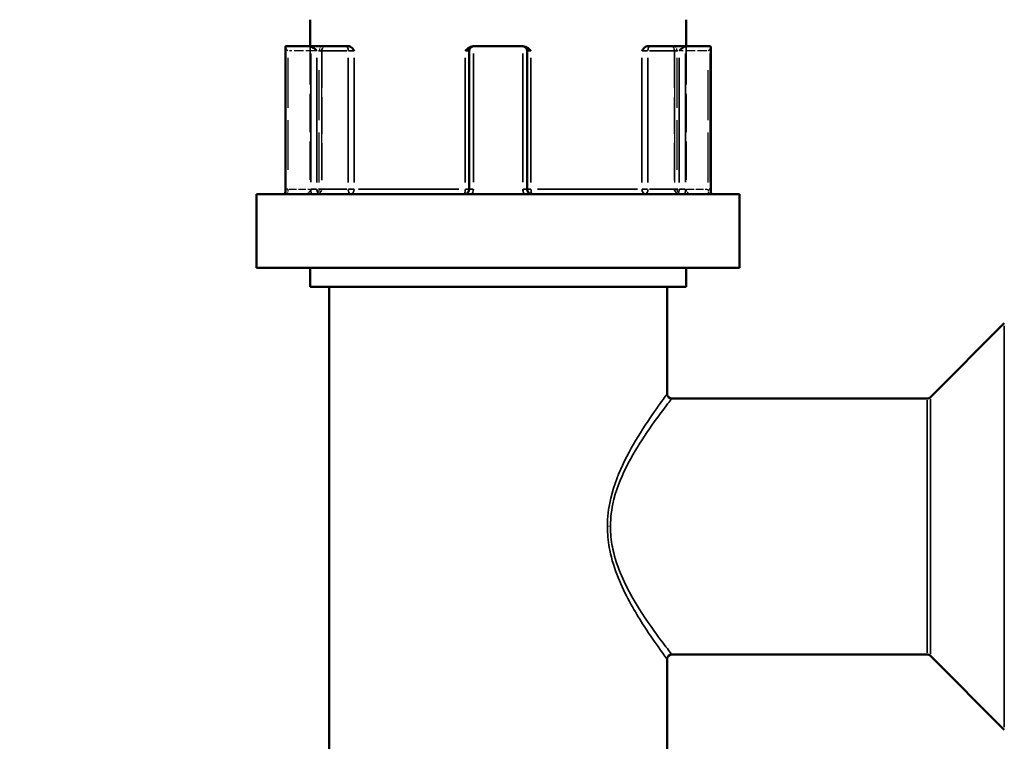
# Model space of a CAD drawing. Header units: millimetres. Extents: x 0 to 926, y 0 to 969.
# Tile 6 of 18: x 351 to 455, y 453 to 529. Entities that reach past the tile are written whole.
import ezdxf

# ---------------------------------------------------------------- set-up
doc = ezdxf.new("R2010")
doc.units = ezdxf.units.MM
doc.linetypes.add('DASHED', pattern=[0.2067, 0.1654, -0.0413])
for name, color, linetype, lineweight in [('Dimension (ANSI)', 7, 'Continuous', 25), ('Hidden (ANSI)', 7, 'DASHED', 35), ('Hidden Narrow (ANSI)', 7, 'DASHED', 25), ('Visible (ANSI)', 7, 'Continuous', 50), ('Visible Narrow (ANSI)', 7, 'Continuous', 35)]:
    doc.layers.add(name, color=color, linetype=linetype, lineweight=lineweight)
doc.styles.add('Note Text (ANSI)', font='tahoma.ttf')
doc.dimstyles.new('Default - mm (ANSI)', dxfattribs={"dimtxt": 3.048, "dimasz": 2.5, "dimexe": 3.175, "dimexo": 1.6002, "dimgap": 0.8, "dimtad": 0, "dimtoh": 1, "dimrnd": 1e-08, "dimzin": 4, "dimdsep": 46, "dimtxsty": 'Note Text (ANSI)', "dimcen": 0.09, "dimdle": 10, "dimclrd": 256, "dimclre": 256, "dimclrt": 256, "dimadec": 1, "dimazin": 1, "dimtfac": 1, "dimtofl": 0, "dimtmove": 0, "dimatfit": 3, "dimfxl": 1, "dimtolj": 1, "dimtzin": 4, "dimlwd": -1, "dimlwe": -1, "dimarcsym": 0})

# ---------------------------------------------------------------- blocks, each defined once
blk = doc.blocks.new('*D8')
at = {"layer": 'Defpoints', "color": 0, "transparency": 16777216}
for p in [(256.68, 532.05), (385.95, 532.05), (401.98, 242.08)]:
    blk.add_point(p, dxfattribs=at)
at = {"layer": 'Dimension (ANSI)', "transparency": 16777216}
for p, q in [((384.35, 532.05), (253.5, 532.05)), ((256.68, 529.55), (256.68, 424.05)), ((256.68, 244.58), (256.68, 410.11)), ((400.38, 242.08), (253.5, 242.08))]:
    blk.add_line(p, q, dxfattribs=at)
for points in [[(256.26, 529.55), (257.09, 529.55), (256.68, 532.05)], [(256.26, 244.58), (257.09, 244.58), (256.68, 242.08)]]:
    blk.add_solid(points, dxfattribs=at)
at = {"layer": 'Dimension (ANSI)', "transparency": 16777216, "insert": (255.08, 410.91), "char_height": 3.048, "attachment_point": 1, "rotation": 90, "style": 'Note Text (ANSI)'}
blk.add_mtext('\\A1;289.97', dxfattribs=at)
blk = doc.blocks.new('*D10')
at = {"layer": 'Defpoints', "color": 0, "transparency": 16777216}
for p in [(507.25, 584.64), (401.25, 532.05), (507.25, 496.69)]:
    blk.add_point(p, dxfattribs=at)
at = {"layer": 'Dimension (ANSI)', "transparency": 16777216}
for p, q in [((401.25, 533.65), (401.25, 587.82)), ((507.25, 498.29), (507.25, 587.82)), ((403.75, 584.64), (449.91, 584.64)), ((504.75, 584.64), (463.59, 584.64))]:
    blk.add_line(p, q, dxfattribs=at)
for points in [[(403.75, 585.06), (403.75, 584.22), (401.25, 584.64)], [(504.75, 585.06), (504.75, 584.22), (507.25, 584.64)]]:
    blk.add_solid(points, dxfattribs=at)
at = {"layer": 'Dimension (ANSI)', "transparency": 16777216, "insert": (450.71, 586.23), "char_height": 3.048, "attachment_point": 1, "style": 'Note Text (ANSI)'}
blk.add_mtext('\\A1;106.00', dxfattribs=at)

msp = doc.modelspace()

# ---------------------------------------------------------------- linework, layer by layer
at = {"layer": 'Hidden (ANSI)', "ltscale": 24.350912}
for p, q in [((381.405, 526.253), (381.405, 511.153)), ((421.105, 526.253), (421.105, 511.153))]:
    msp.add_line(p, q, dxfattribs=at)
at = {"layer": 'Hidden (ANSI)', "ltscale": 23.54459}
for p, q in [((382.623, 525.753), (382.623, 511.153)), ((419.887, 525.753), (419.887, 511.153))]:
    msp.add_line(p, q, dxfattribs=at)
at = {"layer": 'Hidden (ANSI)', "ltscale": 0.346335}
for centre, start, end in [((383.123, 525.753), 159.15758, 180), ((419.387, 525.753), 0, 20.84242)]:
    msp.add_arc(centre, 0.5, start, end, dxfattribs=at)
at = {"layer": 'Hidden (ANSI)', "ltscale": 1.495845}
for centre, start, end in [((380.905, 511.153), 270, 0), ((382.123, 511.153), 270, 0), ((420.387, 511.153), 180, 270), ((421.605, 511.153), 180, 270)]:
    msp.add_arc(centre, 0.5, start, end, dxfattribs=at)
at = {"layer": 'Hidden (ANSI)', "ltscale": 1.29952}
for centre, major_axis, start_param, end_param in [((379.309, 525.753), (-0.483, 0.483), 0.2617994, 1.3089969), ((423.201, 525.753), (-0.483, -0.483), 1.8325957, 2.8797933)]:
    msp.add_ellipse(centre, major_axis=major_axis, ratio=0.2679492, start_param=start_param, end_param=end_param, dxfattribs=at)
at = {"layer": 'Hidden (ANSI)', "ltscale": 1.940749}
for points, knots in [([(382.593, 525.753), (382.593, 525.754), (382.593, 525.755), (382.629, 525.862), (382.664, 525.962), (382.732, 526.106), (382.767, 526.167), (382.837, 526.236), (382.869, 526.253), (382.902, 526.253)], [-0.000316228, -0.000316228, -0.000316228, -0.000316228, 0, 0, 0.044767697, 0.044767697, 0.076339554, 0.076339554, 0.09939515, 0.09939515, 0.09939515, 0.09939515]), ([(419.608, 526.253), (419.64, 526.253), (419.672, 526.236), (419.743, 526.167), (419.777, 526.106), (419.845, 525.962), (419.88, 525.862), (419.916, 525.755), (419.916, 525.754), (419.916, 525.753)], [0.236796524, 0.236796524, 0.236796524, 0.236796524, 0.258427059, 0.258427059, 0.288047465, 0.288047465, 0.330048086, 0.330048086, 0.330344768, 0.330344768, 0.330344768, 0.330344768])]:
    msp.add_open_spline(points, degree=3, knots=knots, dxfattribs=at)
at = {"layer": 'Hidden Narrow (ANSI)', "ltscale": 6.056921}
for p, q in [((381.966, 525.753), (379.212, 525.753)), ((423.298, 525.753), (420.544, 525.753))]:
    msp.add_line(p, q, dxfattribs=at)
at = {"layer": 'Hidden Narrow (ANSI)', "ltscale": 31.785196}
for p, q in [((379.059, 525.023), (379.059, 511.883)), ((382.373, 511.883), (382.373, 525.023)), ((382.593, 525.023), (382.593, 511.883)), ((419.916, 511.883), (419.916, 525.023)), ((420.137, 525.023), (420.137, 511.883)), ((423.451, 511.883), (423.451, 525.023))]:
    msp.add_line(p, q, dxfattribs=at)
at = {"layer": 'Hidden Narrow (ANSI)', "ltscale": 0.540283}
for p, q in [((379.045, 511.153), (378.858, 511.153)), ((423.651, 511.153), (423.464, 511.153))]:
    msp.add_line(p, q, dxfattribs=at)
at = {"layer": 'Hidden Narrow (ANSI)', "ltscale": 4.762628}
for p, q in [((379.179, 511.153), (381.344, 511.153)), ((421.165, 511.153), (423.33, 511.153))]:
    msp.add_line(p, q, dxfattribs=at)
at = {"layer": 'Hidden Narrow (ANSI)', "ltscale": 0.602402}
msp.add_line((413.1, 475.561), (412.808, 475.561), dxfattribs=at)
at = {"layer": 'Hidden Narrow (ANSI)', "ltscale": 1.346251}
for centre, major_axis, ratio, start_param, end_param in [((382.623, 525.753), (0, 0.5), 0.5, 0.0785398, 1.4922565), ((419.887, 525.753), (0, 0.5), 0.5, 4.7909288, 6.2046455), ((382.123, 511.153), (0, -0.5), 0.5, 0.0785398, 1.4922565), ((382.123, 511.153), (0, -0.5), 0.94014, 0.0785398, 1.4922565), ((420.387, 511.153), (0, -0.5), 0.94014, 4.7909288, 6.2046455), ((420.387, 511.153), (0, -0.5), 0.5, 4.7909288, 6.2046455)]:
    msp.add_ellipse(centre, major_axis=major_axis, ratio=ratio, start_param=start_param, end_param=end_param, dxfattribs=at)
at = {"layer": 'Hidden Narrow (ANSI)', "ltscale": 1.368955}
for points, knots in [([(379.059, 511.153), (379.059, 511.121), (379.058, 511.089), (379.053, 511.006), (379.047, 510.957), (379.03, 510.853), (379.016, 510.801), (378.982, 510.706), (378.959, 510.671), (378.932, 510.655), (378.926, 510.653), (378.92, 510.653)], [-0.63188605, -0.63188605, -0.63188605, -0.63188605, -0.61251883, -0.61251883, -0.58153129, -0.58153129, -0.54124748, -0.54124748, -0.48887853, -0.48887853, -0.47412916, -0.47412916, -0.47412916, -0.47412916]), ([(423.589, 510.653), (423.584, 510.653), (423.578, 510.655), (423.55, 510.671), (423.528, 510.706), (423.493, 510.801), (423.48, 510.853), (423.462, 510.957), (423.457, 511.006), (423.452, 511.089), (423.451, 511.121), (423.451, 511.153)], [-1.42152899, -1.42152899, -1.42152899, -1.42152899, -1.40678008, -1.40678008, -1.35441096, -1.35441096, -1.31412702, -1.31412702, -1.28313938, -1.28313938, -1.2637721, -1.2637721, -1.2637721, -1.2637721])]:
    msp.add_open_spline(points, degree=3, knots=knots, dxfattribs=at)
at = {"layer": 'Visible (ANSI)'}
for p, q in [((381.405, 529.053), (381.405, 526.253)), ((421.105, 529.053), (421.105, 526.253)), ((378.809, 526.186), (378.809, 511.153)), ((378.873, 526.253), (381.433, 526.253)), ((385.183, 526.253), (381.433, 526.253)), ((385.529, 526.253), (385.183, 526.253)), ((398.695, 526.253), (398.627, 526.253)), ((398.695, 526.253), (403.815, 526.253)), ((403.882, 526.253), (403.815, 526.253)), ((417.327, 526.253), (416.98, 526.253)), ((421.076, 526.253), (417.327, 526.253)), ((421.076, 526.253), (423.636, 526.253)), ((423.701, 511.153), (423.701, 526.186)), ((398.195, 525.753), (398.195, 511.153)), ((404.315, 511.153), (404.315, 525.753)), ((375.755, 510.653), (426.755, 510.653)), ((375.755, 510.653), (375.755, 502.853)), ((426.755, 510.653), (426.755, 502.853)), ((375.755, 502.853), (426.755, 502.853)), ((381.405, 502.853), (381.405, 500.853)), ((421.105, 502.853), (421.105, 500.853)), ((381.405, 500.853), (421.105, 500.853)), ((383.405, 500.853), (383.405, 450.268)), ((419.105, 500.853), (419.105, 489.561)), ((446.901, 489.207), (454.708, 497.014)), ((446.548, 489.061), (419.605, 489.061)), ((446.548, 462.061), (419.605, 462.061)), ((446.901, 461.914), (454.708, 454.107)), ((419.105, 461.561), (419.105, 450.268))]:
    msp.add_line(p, q, dxfattribs=at)
for centre, start, end in [((398.695, 525.753), 96.1232, 180), ((403.815, 525.753), 0, 83.8768), ((419.605, 489.561), 180, 270), ((446.548, 489.561), 270, 315), ((419.605, 461.561), 90, 180), ((446.548, 461.561), 45, 90)]:
    msp.add_arc(centre, 0.5, start, end, dxfattribs=at)
for centre, major_axis, start_param, end_param in [((379.309, 525.753), (-0.483, 0.483), 6.1282559, 6.5449847), ((381.869, 525.753), (0.483, -0.483), 1.3089969, 2.7729233), ((420.641, 525.753), (0.483, 0.483), 0.3686694, 1.8325957), ((423.201, 525.753), (-0.483, -0.483), 2.8797933, 3.2965221)]:
    msp.add_ellipse(centre, major_axis=major_axis, ratio=0.2679492, start_param=start_param, end_param=end_param, dxfattribs=at)
for points in [[(378.851, 526.25), (378.859, 526.252), (378.866, 526.253), (378.873, 526.253)], [(381.433, 526.253), (381.444, 526.253), (381.454, 526.252), (381.465, 526.25)], [(398.641, 526.25), (398.659, 526.252), (398.677, 526.253), (398.695, 526.253)], [(403.815, 526.253), (403.832, 526.253), (403.85, 526.252), (403.868, 526.25)], [(421.045, 526.25), (421.055, 526.252), (421.066, 526.253), (421.076, 526.253)], [(423.636, 526.253), (423.643, 526.253), (423.651, 526.252), (423.658, 526.25)]]:
    msp.add_open_spline(points, degree=3, dxfattribs=at)
for points, knots in [([(385.529, 526.253), (385.581, 526.253), (385.633, 526.236), (385.752, 526.167), (385.812, 526.106), (385.933, 525.962), (385.996, 525.862), (386.064, 525.755), (386.065, 525.754), (386.065, 525.753)], [0.23679672, 0.23679672, 0.23679672, 0.23679672, 0.258427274, 0.258427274, 0.288047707, 0.288047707, 0.330048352, 0.330048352, 0.330345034, 0.330345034, 0.330345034, 0.330345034]), ([(397.782, 525.753), (397.783, 525.754), (397.784, 525.755), (397.888, 525.862), (397.986, 525.962), (398.174, 526.106), (398.269, 526.167), (398.459, 526.236), (398.542, 526.253), (398.627, 526.253)], [-0.000316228, -0.000316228, -0.000316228, -0.000316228, 0, 0, 0.044767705, 0.044767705, 0.07633957, 0.07633957, 0.099395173, 0.099395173, 0.099395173, 0.099395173]), ([(403.882, 526.253), (403.967, 526.253), (404.051, 526.236), (404.24, 526.167), (404.335, 526.106), (404.523, 525.962), (404.622, 525.862), (404.726, 525.755), (404.726, 525.754), (404.727, 525.753)], [0.236796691, 0.236796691, 0.236796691, 0.236796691, 0.258427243, 0.258427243, 0.288047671, 0.288047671, 0.330048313, 0.330048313, 0.330344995, 0.330344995, 0.330344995, 0.330344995]), ([(416.444, 525.753), (416.444, 525.754), (416.445, 525.755), (416.513, 525.862), (416.576, 525.962), (416.697, 526.106), (416.757, 526.167), (416.876, 526.236), (416.928, 526.253), (416.98, 526.253)], [-0.000316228, -0.000316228, -0.000316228, -0.000316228, 0, 0, 0.044767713, 0.044767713, 0.076339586, 0.076339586, 0.099395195, 0.099395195, 0.099395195, 0.099395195]), ([(378.735, 510.653), (378.743, 510.675), (378.751, 510.701), (378.766, 510.757), (378.773, 510.788), (378.785, 510.854), (378.791, 510.889), (378.799, 510.961), (378.803, 510.999), (378.807, 511.075), (378.809, 511.114), (378.809, 511.153)], [0.558639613, 0.558639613, 0.558639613, 0.558639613, 0.5732889, 0.5732889, 0.587938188, 0.587938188, 0.602587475, 0.602587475, 0.617236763, 0.617236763, 0.63188605, 0.63188605, 0.63188605, 0.63188605]), ([(398.195, 511.153), (398.195, 511.104), (398.188, 511.056), (398.151, 510.935), (398.111, 510.865), (397.988, 510.736), (397.896, 510.685), (397.764, 510.657), (397.729, 510.653), (397.695, 510.653)], [-0.2354349, -0.2354349, -0.2354349, -0.2354349, -0.20621481, -0.20621481, -0.15946266, -0.15946266, -0.09868487, -0.09868487, -0.07767797, -0.07767797, -0.07767797, -0.07767797]), ([(404.815, 510.653), (404.79, 510.653), (404.766, 510.655), (404.656, 510.671), (404.574, 510.706), (404.453, 510.801), (404.409, 510.853), (404.352, 510.957), (404.334, 511.006), (404.318, 511.089), (404.315, 511.121), (404.315, 511.153)], [-0.78964304, -0.78964304, -0.78964304, -0.78964304, -0.77486935, -0.77486935, -0.72250929, -0.72250929, -0.68223232, -0.68223232, -0.65125004, -0.65125004, -0.63188611, -0.63188611, -0.63188611, -0.63188611]), ([(423.701, 511.153), (423.701, 511.114), (423.702, 511.075), (423.706, 510.999), (423.71, 510.961), (423.719, 510.889), (423.724, 510.854), (423.737, 510.788), (423.744, 510.757), (423.759, 510.701), (423.767, 510.675), (423.775, 510.653)], [1.2637721, 1.2637721, 1.2637721, 1.2637721, 1.278421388, 1.278421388, 1.293070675, 1.293070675, 1.307719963, 1.307719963, 1.32236925, 1.32236925, 1.337018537, 1.337018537, 1.337018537, 1.337018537])]:
    msp.add_open_spline(points, degree=3, knots=knots, dxfattribs=at)
at = {"layer": 'Visible Narrow (ANSI)'}
for p, q in [((378.851, 511.908), (378.851, 525.495)), ((381.465, 525.495), (381.465, 511.908)), ((382.284, 525.753), (385.267, 525.753)), ((385.464, 525.753), (386.042, 525.753)), ((397.816, 525.753), (398.193, 525.753)), ((398.641, 511.908), (398.641, 525.495)), ((403.868, 525.495), (403.868, 511.908)), ((404.316, 525.753), (404.693, 525.753)), ((416.467, 525.753), (417.046, 525.753)), ((417.242, 525.753), (420.225, 525.753)), ((421.045, 511.908), (421.045, 525.495)), ((423.658, 525.495), (423.658, 511.908)), ((382.119, 511.883), (382.119, 525.023)), ((385.433, 525.023), (385.433, 511.883)), ((386.065, 511.883), (386.065, 525.023)), ((397.782, 525.023), (397.782, 511.883)), ((404.727, 511.883), (404.727, 525.023)), ((416.444, 525.023), (416.444, 511.883)), ((417.077, 511.883), (417.077, 525.023)), ((420.391, 525.023), (420.391, 511.883)), ((378.847, 511.153), (378.809, 511.153)), ((382.086, 511.153), (381.487, 511.153)), ((385.267, 511.153), (382.284, 511.153)), ((386.042, 511.153), (385.464, 511.153)), ((386.519, 511.153), (397.105, 511.153)), ((398.193, 511.153), (397.816, 511.153)), ((398.605, 511.153), (398.196, 511.153)), ((404.313, 511.153), (403.904, 511.153)), ((404.693, 511.153), (404.316, 511.153)), ((405.405, 511.153), (415.99, 511.153)), ((417.046, 511.153), (416.467, 511.153)), ((420.225, 511.153), (417.242, 511.153)), ((421.022, 511.153), (420.423, 511.153)), ((423.701, 511.153), (423.662, 511.153)), ((454.708, 454.371), (454.708, 496.75)), ((446.548, 462.227), (446.548, 488.894)), ((446.901, 489.039), (446.901, 462.082))]:
    msp.add_line(p, q, dxfattribs=at)
for centre, major_axis, ratio, start_param, end_param in [((385.183, 525.753), (0, 0.5), 0.5, 4.7909288, 6.2046455), ((417.327, 525.753), (0, 0.5), 0.5, 0.0785398, 1.4922565), ((385.683, 511.153), (0, -0.5), 0.5, 4.7909288, 6.2046455), ((385.683, 511.153), (0, -0.5), 0.7652014, 0.0785398, 1.4922565), ((397.695, 511.153), (0, -0.5), 0.1749386, 0.0785398, 1.4922565), ((404.815, 511.153), (0, -0.5), 0.1749386, 4.7909288, 6.2046455), ((416.827, 511.153), (0, -0.5), 0.7652014, 4.7909288, 6.2046455), ((416.827, 511.153), (0, -0.5), 0.5, 0.0785398, 1.4922565)]:
    msp.add_ellipse(centre, major_axis=major_axis, ratio=ratio, start_param=start_param, end_param=end_param, dxfattribs=at)
for points, knots in [([(378.796, 510.653), (378.797, 510.659), (378.799, 510.665), (378.821, 510.761), (378.835, 510.859), (378.849, 511.024), (378.851, 511.089), (378.851, 511.153)], [0.579500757, 0.579500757, 0.579500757, 0.579500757, 0.58153129, 0.58153129, 0.612518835, 0.612518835, 0.63188605, 0.63188605, 0.63188605, 0.63188605]), ([(381.465, 511.153), (381.465, 511.089), (381.469, 511.024), (381.488, 510.859), (381.51, 510.761), (381.542, 510.665), (381.544, 510.659), (381.546, 510.653)], [0.631886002, 0.631886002, 0.631886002, 0.631886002, 0.65125392, 0.65125392, 0.682242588, 0.682242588, 0.684271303, 0.684271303, 0.684271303, 0.684271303]), ([(382.48, 510.653), (382.462, 510.653), (382.443, 510.655), (382.361, 510.671), (382.301, 510.706), (382.215, 510.801), (382.184, 510.853), (382.144, 510.957), (382.132, 511.006), (382.121, 511.089), (382.119, 511.121), (382.119, 511.153)], [-0.78964289, -0.78964289, -0.78964289, -0.78964289, -0.77489871, -0.77489871, -0.72252786, -0.72252786, -0.68224259, -0.68224259, -0.65125392, -0.65125392, -0.631886, -0.631886, -0.631886, -0.631886]), ([(398.505, 510.653), (398.544, 510.72), (398.575, 510.791), (398.627, 510.958), (398.641, 511.056), (398.641, 511.153)], [0.183049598, 0.183049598, 0.183049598, 0.183049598, 0.206214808, 0.206214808, 0.235434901, 0.235434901, 0.235434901, 0.235434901]), ([(403.868, 511.153), (403.868, 511.089), (403.874, 511.024), (403.907, 510.859), (403.944, 510.761), (403.998, 510.665), (404.001, 510.659), (404.005, 510.653)], [0.631886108, 0.631886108, 0.631886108, 0.631886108, 0.651250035, 0.651250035, 0.682232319, 0.682232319, 0.684271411, 0.684271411, 0.684271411, 0.684271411]), ([(420.391, 511.153), (420.391, 511.104), (420.386, 511.056), (420.361, 510.935), (420.333, 510.865), (420.246, 510.736), (420.18, 510.685), (420.082, 510.657), (420.056, 510.653), (420.029, 510.653)], [-0.31350591, -0.31350591, -0.31350591, -0.31350591, -0.28428582, -0.28428582, -0.23753367, -0.23753367, -0.17675588, -0.17675588, -0.15574903, -0.15574903, -0.15574903, -0.15574903]), ([(420.963, 510.653), (420.987, 510.72), (421.005, 510.791), (421.036, 510.958), (421.045, 511.056), (421.045, 511.153)], [0.261120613, 0.261120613, 0.261120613, 0.261120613, 0.28428582, 0.28428582, 0.313505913, 0.313505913, 0.313505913, 0.313505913]), ([(423.658, 511.153), (423.658, 511.089), (423.661, 511.024), (423.674, 510.859), (423.689, 510.761), (423.711, 510.665), (423.712, 510.659), (423.713, 510.653)], [1.2637721, 1.2637721, 1.2637721, 1.2637721, 1.283139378, 1.283139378, 1.314127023, 1.314127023, 1.316157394, 1.316157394, 1.316157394, 1.316157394]), ([(419.104, 489.56), (419.104, 489.56), (419.101, 489.555), (419.028, 489.458), (418.687, 489.002), (417.657, 487.554), (416.988, 486.59), (415.648, 484.439), (414.985, 483.292), (413.827, 480.801), (413.325, 479.462), (412.862, 477.125), (412.774, 476.187), (412.817, 474.515), (412.904, 473.781), (413.45, 471.048), (414.274, 469.225), (415.948, 466.123), (416.812, 464.809), (418.122, 462.898), (418.611, 462.231), (419.026, 461.666), (419.102, 461.563), (419.102, 461.563)], [-6.4675596, -6.4675596, -6.4675596, -6.4675596, -6.405472, -6.405472, -5.8926157, -5.8926157, -5.3969798, -5.3969798, -4.9600408, -4.9600408, -4.5445233, -4.5445233, -4.282892, -4.282892, -4.0766873, -4.0766873, -3.4904915, -3.4904915, -2.9204118, -2.9204118, -2.4318701, -2.4318701, -2.1558464, -2.1558464, -2.1558464, -2.1558464]), ([(419.602, 462.063), (419.602, 462.063), (419.524, 462.162), (419.097, 462.707), (418.595, 463.35), (417.248, 465.193), (416.36, 466.46), (414.639, 469.452), (413.791, 471.209), (413.23, 473.845), (413.141, 474.552), (413.097, 476.164), (413.187, 477.069), (413.663, 479.323), (414.179, 480.614), (415.37, 483.015), (416.052, 484.122), (417.428, 486.196), (418.117, 487.126), (419.175, 488.522), (419.526, 488.961), (419.601, 489.056), (419.604, 489.06), (419.604, 489.06)], [2.1558464, 2.1558464, 2.1558464, 2.1558464, 2.4318701, 2.4318701, 2.9204118, 2.9204118, 3.4904915, 3.4904915, 4.0766873, 4.0766873, 4.282892, 4.282892, 4.5445233, 4.5445233, 4.9600408, 4.9600408, 5.3969798, 5.3969798, 5.8926157, 5.8926157, 6.405472, 6.405472, 6.4675596, 6.4675596, 6.4675596, 6.4675596])]:
    msp.add_open_spline(points, degree=3, knots=knots, dxfattribs=at)

# ---------------------------------------------------------------- dimensions: what is measured, and where the dimension line sits
at = {"layer": 'Dimension (ANSI)'}
dim = msp.add_linear_dim(base=(507.255, 584.64), p1=(401.255, 532.053), p2=(507.255, 496.686), dimstyle='Default - mm (ANSI)', override={"dimgap": 0.8, "dimtoh": 0, "dimdec": 2, "dimtol": 0, "dimlim": 0, "dimtp": 0, "dimtm": 0, "dimtdec": 2, "dimatfit": 1}, dxfattribs=at)
dim.commit()
dim.dimension.update_dxf_attribs({"geometry": '*D10', "text_midpoint": (456.755, 584.64), "dimtype": 160})
dim = msp.add_linear_dim(base=(256.678, 532.053), p1=(401.977, 242.079), p2=(385.955, 532.053), angle=90, dimstyle='Default - mm (ANSI)', override={"dimgap": 0.8, "dimtoh": 0, "dimdec": 2, "dimtol": 0, "dimlim": 0, "dimtp": 0, "dimtm": 0, "dimtdec": 2, "dimatfit": 1}, dxfattribs=at)
dim.commit()
dim.dimension.update_dxf_attribs({"geometry": '*D8', "text_midpoint": (256.678, 417.079), "dimtype": 160})

doc.saveas('drawing.dxf')
